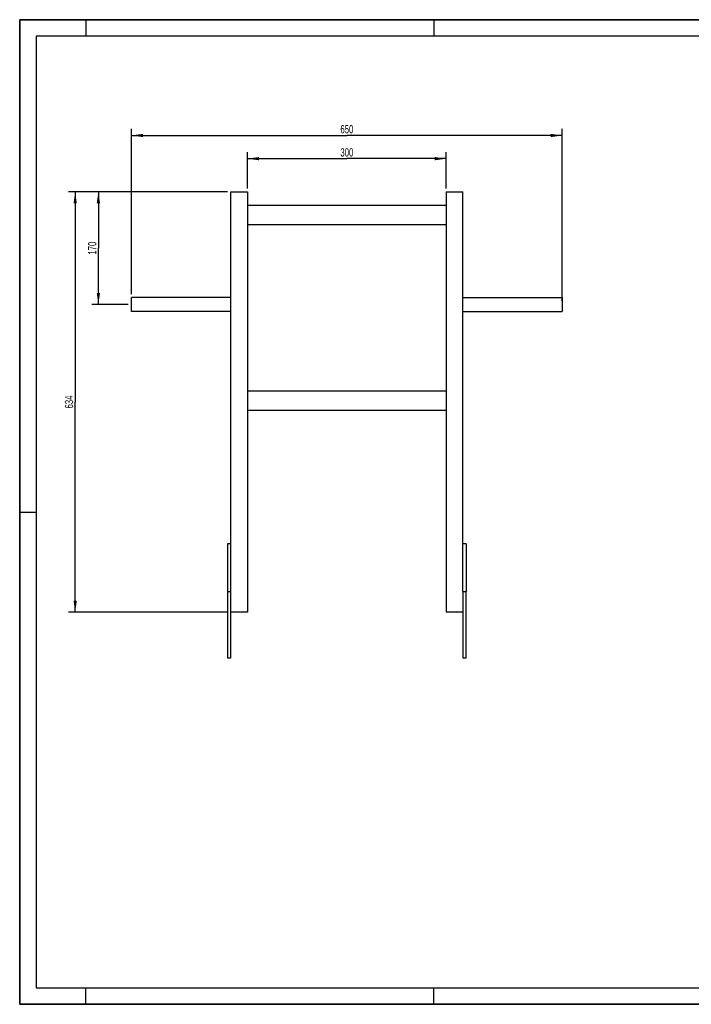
# Model space of a CAD drawing. Header units: millimetres. Extents: x 0 to 2100, y 0 to 1485.
# Tile 1 of 2: x 0 to 1014, y 0 to 1485. Entities that reach past the tile are written whole.
import ezdxf

# ---------------------------------------------------------------- set-up
doc = ezdxf.new("R2010")
doc.units = ezdxf.units.MM
doc.header["$LTSCALE"] = 115.5
doc.layers.get('0').update_dxf_attribs({"linetype": 'CONTINUOUS'})
doc.layers.add('005_AXIS', color=7, linetype='CONTINUOUS')
doc.layers.add('050_DIMENSIONING', color=7, linetype='CONTINUOUS')
doc.styles.get("Standard").update_dxf_attribs({"font": 'txt', "width": 0.7})
doc.dimstyles.new('DIMSTYLE_1', dxfattribs={"dimtxt": 12.5, "dimasz": 17.5, "dimexe": 2, "dimexo": 1, "dimtad": 1, "dimdec": 1, "dimtxsty": 'Standard', "dimblk": '_FILLED', "dimblk1": '_FILLED', "dimblk2": '_FILLED', "dimcen": 0.09, "dimazin": 2, "dimtp": 0.5, "dimtm": 0.5, "dimtfac": 1, "dimtdec": 1, "dimtofl": 0, "dimtmove": 0, "dimatfit": 3, "dimldrblk": '_FILLED', "dimfxl": 1, "dimtolj": 1, "dimarcsym": 0})
doc.dimstyles.new('DIMSTYLE_2', dxfattribs={"dimtxt": 12.5, "dimasz": 17.5, "dimexe": 2, "dimexo": 1, "dimtad": 1, "dimdec": 1, "dimtxsty": 'Standard', "dimblk": '_FILLED', "dimblk1": '_FILLED', "dimblk2": '_FILLED', "dimcen": 0.09, "dimazin": 2, "dimtp": 0.8, "dimtm": 0.8, "dimtfac": 1, "dimtdec": 1, "dimtofl": 0, "dimtmove": 0, "dimatfit": 3, "dimldrblk": '_FILLED', "dimfxl": 1, "dimtolj": 1, "dimarcsym": 0})
doc.dimstyles.new('DIMSTYLE_4', dxfattribs={"dimtxt": 12.5, "dimasz": 17.5, "dimexe": 2, "dimexo": 1, "dimtad": 1, "dimtxsty": 'Standard', "dimblk": '_FILLED', "dimblk1": '_FILLED', "dimblk2": '_FILLED', "dimcen": 0.09, "dimazin": 2, "dimtp": 0.5, "dimtm": 0.5, "dimtfac": 1, "dimtofl": 0, "dimtmove": 0, "dimatfit": 3, "dimldrblk": '_FILLED', "dimfxl": 1, "dimtolj": 1, "dimarcsym": 0})

# ---------------------------------------------------------------- blocks, each defined once
blk = doc.blocks.new('_FILLED')
at = {"color": 0, "linetype": 'ByBlock'}
blk.add_solid([(0, 0), (-1, 0.143), (-1, -0.143)], dxfattribs=at)
blk = doc.blocks.new('*D1')
at = {"layer": '050_DIMENSIONING', "color": 2, "linetype": 'Continuous', "transparency": 16777216}
for p, q in [((343.8, 1230.4), (343.8, 1285.4)), ((643.8, 1230.4), (643.8, 1285.4)), ((343.8, 1275.4), (493.8, 1275.4)), ((643.8, 1275.4), (493.8, 1275.4))]:
    blk.add_line(p, q, dxfattribs=at)
at = {"layer": '050_DIMENSIONING', "color": 2, "linetype": 'Continuous', "transparency": 16777216, "xscale": 17.5, "yscale": 17.5, "zscale": 17.5, "rotation": 180}
blk.add_blockref('_FILLED', (343.8, 1275.4), dxfattribs=at)
at = {"layer": '050_DIMENSIONING', "color": 2, "linetype": 'Continuous', "transparency": 16777216, "xscale": 17.5, "yscale": 17.5, "zscale": 17.5}
blk.add_blockref('_FILLED', (643.8, 1275.4), dxfattribs=at)
at = {"layer": '050_DIMENSIONING', "color": 2, "linetype": 'Continuous', "transparency": 16777216, "insert": (493.8, 1291.1), "char_height": 12.5, "width": 42.857, "attachment_point": 2, "line_spacing_factor": 0.9}
blk.add_mtext('300', dxfattribs=at)
blk = doc.blocks.new('*D2')
at = {"layer": '050_DIMENSIONING', "color": 2, "linetype": 'Continuous', "transparency": 16777216}
for p, q in [((168.8, 1071.1), (168.8, 1320.4)), ((168.8, 1310.4), (493.8, 1310.4)), ((818.8, 1310.4), (493.8, 1310.4)), ((818.8, 1060.4), (818.8, 1320.4))]:
    blk.add_line(p, q, dxfattribs=at)
at = {"layer": '050_DIMENSIONING', "color": 2, "linetype": 'Continuous', "transparency": 16777216, "xscale": 17.5, "yscale": 17.5, "zscale": 17.5, "rotation": 180}
blk.add_blockref('_FILLED', (168.8, 1310.4), dxfattribs=at)
at = {"layer": '050_DIMENSIONING', "color": 2, "linetype": 'Continuous', "transparency": 16777216, "xscale": 17.5, "yscale": 17.5, "zscale": 17.5}
blk.add_blockref('_FILLED', (818.8, 1310.4), dxfattribs=at)
at = {"layer": '050_DIMENSIONING', "color": 2, "linetype": 'Continuous', "transparency": 16777216, "insert": (493.8, 1326.1), "char_height": 12.5, "width": 42.857, "attachment_point": 2, "line_spacing_factor": 0.9}
blk.add_mtext('650', dxfattribs=at)
blk = doc.blocks.new('*D4')
at = {"layer": '050_DIMENSIONING', "color": 2, "linetype": 'Continuous', "transparency": 16777216}
for p, q in [((313.8, 1225.4), (73.8, 1225.4)), ((83.8, 1225.4), (83.8, 908.4)), ((83.8, 591.4), (83.8, 908.4)), ((313.8, 591.4), (73.8, 591.4))]:
    blk.add_line(p, q, dxfattribs=at)
at = {"layer": '050_DIMENSIONING', "color": 2, "linetype": 'Continuous', "transparency": 16777216, "xscale": 17.5, "yscale": 17.5, "zscale": 17.5}
for p, rotation in [((83.8, 1225.4), 90), ((83.8, 591.4), 270)]:
    blk.add_blockref('_FILLED', p, dxfattribs=dict(at, rotation=rotation))
at = {"layer": '050_DIMENSIONING', "color": 2, "linetype": 'Continuous', "transparency": 16777216, "insert": (68.2, 908.4), "char_height": 12.5, "width": 42.857, "attachment_point": 2, "rotation": 90, "line_spacing_factor": 0.9}
blk.add_mtext('634', dxfattribs=at)
blk = doc.blocks.new('*D6')
at = {"layer": '050_DIMENSIONING', "color": 2, "linetype": 'Continuous', "transparency": 16777216}
for p, q in [((313.8, 1225.4), (108.8, 1225.4)), ((118.8, 1225.4), (118.8, 1140.4)), ((118.8, 1055.4), (118.8, 1140.4)), ((163.8, 1055.4), (108.8, 1055.4))]:
    blk.add_line(p, q, dxfattribs=at)
at = {"layer": '050_DIMENSIONING', "color": 2, "linetype": 'Continuous', "transparency": 16777216, "xscale": 17.5, "yscale": 17.5, "zscale": 17.5}
for p, rotation in [((118.8, 1225.4), 90), ((118.8, 1055.4), 270)]:
    blk.add_blockref('_FILLED', p, dxfattribs=dict(at, rotation=rotation))
at = {"layer": '050_DIMENSIONING', "color": 2, "linetype": 'Continuous', "transparency": 16777216, "insert": (103.2, 1140.4), "char_height": 12.5, "width": 40.179, "attachment_point": 2, "rotation": 90, "line_spacing_factor": 0.9}
blk.add_mtext('170', dxfattribs=at)

msp = doc.modelspace()

# ---------------------------------------------------------------- linework, layer by layer
at = {"color": 7, "linetype": 'Continuous'}
for p, q in [((0, 1485), (2100, 1485)), ((0, 0), (0, 1485)), ((318.831, 1225.435), (343.831, 1225.435)), ((318.831, 622.435), (318.831, 1225.435)), ((343.831, 1225.435), (343.831, 591.435)), ((643.831, 1225.435), (668.831, 1225.435)), ((643.831, 1225.435), (643.831, 591.435)), ((668.831, 622.435), (668.831, 1225.435)), ((343.831, 1205.435), (643.831, 1205.435)), ((643.831, 1175.435), (343.831, 1175.435)), ((343.831, 925.435), (643.831, 925.435)), ((643.831, 895.435), (343.831, 895.435)), ((318.831, 694.435), (313.831, 694.435)), ((313.831, 694.435), (313.831, 622.435)), ((673.831, 694.435), (668.831, 694.435)), ((673.831, 694.435), (673.831, 622.435)), ((313.831, 622.435), (318.831, 622.435)), ((313.831, 622.435), (313.831, 522.435)), ((318.831, 522.435), (318.831, 622.435)), ((668.831, 622.435), (673.831, 622.435)), ((668.831, 622.435), (668.831, 522.435)), ((673.831, 522.435), (673.831, 622.435)), ((343.831, 591.435), (318.831, 591.435)), ((668.831, 591.435), (643.831, 591.435)), ((0, 0), (2100, 0))]:
    msp.add_line(p, q, dxfattribs=at)
at = {"color": 3, "linetype": 'Continuous'}
for p, q in [((0, 1485), (0, 0)), ((2100, 1485), (0, 1485)), ((100, 1485), (100, 1460)), ((625, 1485), (625, 1460)), ((0, 742.5), (25, 742.5)), ((100, 0), (100, 25)), ((625, 0), (625, 25)), ((2100, 0), (0, 0))]:
    msp.add_line(p, q, dxfattribs=at)
at = {"color": 5, "linetype": 'Continuous'}
for p, q in [((25, 1460), (25, 25)), ((2075, 1460), (25, 1460)), ((25, 25), (2075, 25))]:
    msp.add_line(p, q, dxfattribs=at)
at = {"layer": '005_AXIS', "color": 7, "linetype": 'Continuous'}
for p, q in [((168.831, 1055.435), (168.831, 1066.085)), ((318.831, 1066.085), (168.831, 1066.085)), ((168.831, 1044.785), (168.831, 1055.435)), ((668.831, 1066.085), (818.831, 1066.085)), ((818.831, 1066.085), (818.831, 1055.435)), ((818.831, 1055.435), (818.831, 1044.785)), ((318.831, 1044.785), (168.831, 1044.785)), ((668.831, 1044.785), (818.831, 1044.785)), ((313.831, 522.435), (318.831, 522.435)), ((668.831, 522.435), (673.831, 522.435))]:
    msp.add_line(p, q, dxfattribs=at)

# ---------------------------------------------------------------- dimensions: what is measured, and where the dimension line sits
at = {"layer": '050_DIMENSIONING', "color": 2, "linetype": 'Continuous'}
for base, p1, p2, dimstyle, picture, middle in [((818.831, 1310.435), (168.831, 1070.085), (818.831, 1059.435), 'DIMSTYLE_2', '*D2', (492.045, 1310.435)), ((643.831, 1275.435), (343.831, 1229.435), (643.831, 1229.435), 'DIMSTYLE_1', '*D1', (492.045, 1275.435))]:
    dim = msp.add_linear_dim(base=base, p1=p1, p2=p2, dimstyle=dimstyle, dxfattribs=at)
    dim.commit()
    dim.dimension.update_dxf_attribs({"geometry": picture, "text_midpoint": middle, "dimtype": 160})
for base, p1, p2, angle, dimstyle, picture, middle in [((83.831, 1225.435), (314.831, 591.435), (314.831, 1225.435), 90, 'DIMSTYLE_2', '*D4', (83.831, 906.65)), ((118.831, 1055.435), (314.831, 1225.435), (164.831, 1055.435), 270, 'DIMSTYLE_4', '*D6', (118.831, 1138.65))]:
    dim = msp.add_linear_dim(base=base, p1=p1, p2=p2, angle=angle, dimstyle=dimstyle, dxfattribs=at)
    dim.commit()
    dim.dimension.update_dxf_attribs({"geometry": picture, "text_midpoint": middle, "dimtype": 160})

doc.saveas('drawing.dxf')
